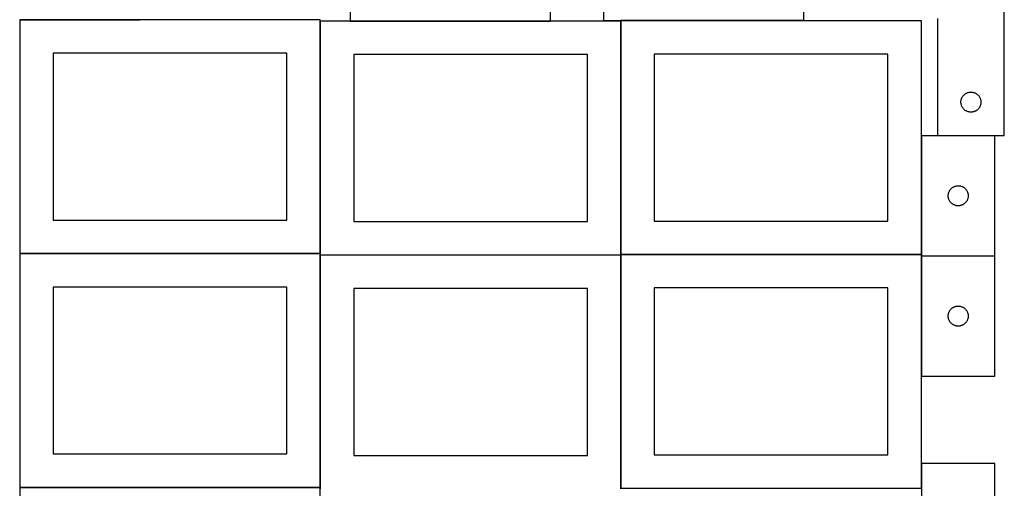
# Model space of a CAD drawing. Header units: millimetres. Extents: x 7 to 1493, y 7 to 2993.
# Tile 4 of 13: x 9 to 1484, y 1411 to 2113. Entities that reach past the tile are written whole.
import ezdxf

# ---------------------------------------------------------------- set-up
doc = ezdxf.new("R2010")
doc.units = ezdxf.units.MM
doc.layers.add('COMMON', color=5, linetype='CONTINUOUS', true_color=0x0000ff)
doc.layers.add('CUT', color=7, linetype='CONTINUOUS', true_color=0x000000)

msp = doc.modelspace()

# ---------------------------------------------------------------- linework, layer by layer
at = {"layer": 'COMMON'}
for p, q in [((9.174232, 2112.945504), (189.174232, 2112.945504)), ((459.274233, 1762.845504), (459.274233, 2110.660568)), ((804.210815, 2110.760569), (504.210815, 2110.760569)), ((909.474234, 1761.499046), (909.474234, 2110.660568)), ((1183.628997, 2111.599047), (909.574234, 2111.599047)), ((1359.674234, 1939.308096), (1359.674234, 1761.499046)), ((459.174232, 1762.745504), (9.174232, 1762.745504)), ((459.274233, 1412.645503), (459.274233, 1760.460567)), ((909.374233, 1760.560568), (459.374233, 1760.560568)), ((909.474234, 1411.299045), (909.474234, 1760.460567)), ((1359.574234, 1761.399046), (909.574234, 1761.399046)), ((1359.674234, 1759.108095), (1359.674234, 1579.108095)), ((1359.774235, 1759.208095), (1469.774235, 1759.208095)), ((1359.674234, 1448.253476), (1359.674234, 1411.299045)), ((459.174232, 1412.545503), (9.174232, 1412.545503))]:
    msp.add_line(p, q, dxfattribs=at)
at = {"layer": 'CUT'}
for p, q in [((504.210815, 2360.860569), (504.210815, 2110.860569)), ((883.628997, 2361.699047), (883.628997, 2111.699047)), ((804.210815, 2110.860569), (804.210815, 2185.860569)), ((1183.628997, 2111.699047), (1183.628997, 2186.699047)), ((1483.828998, 1939.587958), (1483.828998, 2189.587958)), ((459.174232, 2112.845504), (9.174232, 2112.845504)), ((9.174232, 2112.845504), (9.174232, 1762.845504)), ((459.174232, 1762.845504), (459.174232, 2112.845504)), ((909.374233, 2110.660568), (459.374233, 2110.660568)), ((459.374233, 2110.660568), (459.374233, 1760.660568)), ((504.210815, 2110.860569), (804.210815, 2110.860569)), ((883.628997, 2111.699047), (1183.628997, 2111.699047)), ((909.374233, 1760.660568), (909.374233, 2110.660568)), ((1359.574234, 2111.499046), (909.574234, 2111.499046)), ((909.574234, 2111.499046), (909.574234, 1761.499046)), ((1359.574234, 1761.499046), (1359.574234, 2111.499046)), ((1383.828998, 2114.587958), (1383.828998, 1939.587958)), ((409.174232, 2062.845504), (59.174232, 2062.845504)), ((59.174232, 2062.845504), (59.174232, 1812.845504)), ((409.174232, 1812.845504), (409.174232, 2062.845504)), ((859.374233, 2060.660568), (509.374233, 2060.660568)), ((509.374233, 2060.660568), (509.374233, 1810.660568)), ((859.374233, 1810.660568), (859.374233, 2060.660568)), ((1309.574234, 2061.499046), (959.574234, 2061.499046)), ((959.574234, 2061.499046), (959.574234, 1811.499046)), ((1309.574234, 1811.499046), (1309.574234, 2061.499046)), ((1418.848887, 1990.36014), (1418.9085, 1991.130273)), ((1418.9085, 1991.130273), (1419.007679, 1991.896317)), ((1419.007679, 1991.896317), (1419.146163, 1992.656239)), ((1419.146163, 1992.656239), (1419.323582, 1993.408025)), ((1419.323582, 1993.408025), (1419.539467, 1994.149681)), ((1419.539467, 1994.149681), (1419.793246, 1994.87924)), ((1419.793246, 1994.87924), (1420.084244, 1995.594767)), ((1420.084244, 1995.594767), (1420.411692, 1996.294365)), ((1420.411692, 1996.294365), (1420.774719, 1996.976179)), ((1420.774719, 1996.976179), (1421.172365, 1997.638401)), ((1421.172365, 1997.638401), (1421.603573, 1998.279275)), ((1421.603573, 1998.279275), (1422.067201, 1998.897101)), ((1422.067201, 1998.897101), (1422.562019, 1999.49024)), ((1422.562019, 1999.49024), (1423.086715, 2000.057121)), ((1423.086715, 2000.057121), (1423.639898, 2000.596239)), ((1423.639898, 2000.596239), (1424.2201, 2001.106165)), ((1424.2201, 2001.106165), (1424.825784, 2001.585547)), ((1424.825784, 2001.585547), (1425.455342, 2002.033113)), ((1425.455342, 2002.033113), (1426.107106, 2002.447678)), ((1426.107106, 2002.447678), (1426.779347, 2002.82814)), ((1426.779347, 2002.82814), (1427.470282, 2003.173492)), ((1427.470282, 2003.173492), (1428.17808, 2003.482818)), ((1428.17808, 2003.482818), (1428.900862, 2003.755297)), ((1428.900862, 2003.755297), (1429.636713, 2003.990206)), ((1429.636713, 2003.990206), (1430.383682, 2004.186924)), ((1430.383682, 2004.186924), (1431.139787, 2004.344928)), ((1431.139787, 2004.344928), (1431.903023, 2004.463798)), ((1431.903023, 2004.463798), (1432.671366, 2004.543221)), ((1432.671366, 2004.543221), (1433.442779, 2004.582985)), ((1433.442779, 2004.582985), (1434.215217, 2004.582985)), ((1434.215217, 2004.582985), (1434.98663, 2004.543221)), ((1434.98663, 2004.543221), (1435.754973, 2004.463798)), ((1435.754973, 2004.463798), (1436.518209, 2004.344928)), ((1436.518209, 2004.344928), (1437.274314, 2004.186924)), ((1437.274314, 2004.186924), (1438.021282, 2003.990206)), ((1438.021282, 2003.990206), (1438.757134, 2003.755297)), ((1438.757134, 2003.755297), (1439.479916, 2003.482818)), ((1439.479916, 2003.482818), (1440.187714, 2003.173492)), ((1440.187714, 2003.173492), (1440.878649, 2002.82814)), ((1440.878649, 2002.82814), (1441.55089, 2002.447678)), ((1441.55089, 2002.447678), (1442.202654, 2002.033113)), ((1442.202654, 2002.033113), (1442.832212, 2001.585547)), ((1442.832212, 2001.585547), (1443.437896, 2001.106165)), ((1443.437896, 2001.106165), (1444.018098, 2000.596239)), ((1444.018098, 2000.596239), (1444.571281, 2000.057121)), ((1444.571281, 2000.057121), (1445.095977, 1999.49024)), ((1445.095977, 1999.49024), (1445.590795, 1998.897101)), ((1445.590795, 1998.897101), (1446.054423, 1998.279275)), ((1446.054423, 1998.279275), (1446.485631, 1997.638401)), ((1446.485631, 1997.638401), (1446.883277, 1996.976179)), ((1446.883277, 1996.976179), (1447.246304, 1996.294365)), ((1447.246304, 1996.294365), (1447.573751, 1995.594767)), ((1447.573751, 1995.594767), (1447.86475, 1994.87924)), ((1447.86475, 1994.87924), (1448.118529, 1994.149681)), ((1448.118529, 1994.149681), (1448.334414, 1993.408025)), ((1448.334414, 1993.408025), (1448.511833, 1992.656239)), ((1448.511833, 1992.656239), (1448.650316, 1991.896317)), ((1448.650316, 1991.896317), (1448.749496, 1991.130273)), ((1448.749496, 1991.130273), (1448.809109, 1990.36014)), ((1418.828998, 1989.587958), (1418.848887, 1990.36014)), ((1418.848887, 1988.815777), (1418.828998, 1989.587958)), ((1418.9085, 1988.045643), (1418.848887, 1988.815777)), ((1419.007679, 1987.2796), (1418.9085, 1988.045643)), ((1419.146163, 1986.519677), (1419.007679, 1987.2796)), ((1419.323582, 1985.767891), (1419.146163, 1986.519677)), ((1419.539467, 1985.026236), (1419.323582, 1985.767891)), ((1419.793246, 1984.296677), (1419.539467, 1985.026236)), ((1420.084244, 1983.58115), (1419.793246, 1984.296677)), ((1420.411692, 1982.881551), (1420.084244, 1983.58115)), ((1420.774719, 1982.199737), (1420.411692, 1982.881551)), ((1421.172365, 1981.537515), (1420.774719, 1982.199737)), ((1421.603573, 1980.896642), (1421.172365, 1981.537515)), ((1422.067201, 1980.278816), (1421.603573, 1980.896642)), ((1422.562019, 1979.685676), (1422.067201, 1980.278816)), ((1423.086715, 1979.118796), (1422.562019, 1979.685676)), ((1423.639898, 1978.579678), (1423.086715, 1979.118796)), ((1424.2201, 1978.069752), (1423.639898, 1978.579678)), ((1424.825784, 1977.59037), (1424.2201, 1978.069752)), ((1425.455342, 1977.142803), (1424.825784, 1977.59037)), ((1426.107106, 1976.728239), (1425.455342, 1977.142803)), ((1426.779347, 1976.347776), (1426.107106, 1976.728239)), ((1427.470282, 1976.002424), (1426.779347, 1976.347776)), ((1440.878649, 1976.347776), (1440.187714, 1976.002424)), ((1441.55089, 1976.728239), (1440.878649, 1976.347776)), ((1442.202654, 1977.142803), (1441.55089, 1976.728239)), ((1442.832212, 1977.59037), (1442.202654, 1977.142803)), ((1443.437896, 1978.069752), (1442.832212, 1977.59037)), ((1444.018098, 1978.579678), (1443.437896, 1978.069752)), ((1444.571281, 1979.118796), (1444.018098, 1978.579678)), ((1445.095977, 1979.685676), (1444.571281, 1979.118796)), ((1445.590795, 1980.278816), (1445.095977, 1979.685676)), ((1446.054423, 1980.896642), (1445.590795, 1980.278816)), ((1446.485631, 1981.537515), (1446.054423, 1980.896642)), ((1446.883277, 1982.199737), (1446.485631, 1981.537515)), ((1447.246304, 1982.881551), (1446.883277, 1982.199737)), ((1447.573751, 1983.58115), (1447.246304, 1982.881551)), ((1447.86475, 1984.296677), (1447.573751, 1983.58115)), ((1448.118529, 1985.026236), (1447.86475, 1984.296677)), ((1448.334414, 1985.767891), (1448.118529, 1985.026236)), ((1448.511833, 1986.519677), (1448.334414, 1985.767891)), ((1448.650316, 1987.2796), (1448.511833, 1986.519677)), ((1448.749496, 1988.045643), (1448.650316, 1987.2796)), ((1448.809109, 1988.815777), (1448.749496, 1988.045643)), ((1448.809109, 1990.36014), (1448.828998, 1989.587958)), ((1448.828998, 1989.587958), (1448.809109, 1988.815777)), ((1428.17808, 1975.693099), (1427.470282, 1976.002424)), ((1428.900862, 1975.42062), (1428.17808, 1975.693099)), ((1429.636713, 1975.18571), (1428.900862, 1975.42062)), ((1430.383682, 1974.988993), (1429.636713, 1975.18571)), ((1431.139787, 1974.830989), (1430.383682, 1974.988993)), ((1431.903023, 1974.712118), (1431.139787, 1974.830989)), ((1432.671366, 1974.632695), (1431.903023, 1974.712118)), ((1433.442779, 1974.592931), (1432.671366, 1974.632695)), ((1434.215217, 1974.592931), (1433.442779, 1974.592931)), ((1434.98663, 1974.632695), (1434.215217, 1974.592931)), ((1435.754973, 1974.712118), (1434.98663, 1974.632695)), ((1436.518209, 1974.830989), (1435.754973, 1974.712118)), ((1437.274314, 1974.988993), (1436.518209, 1974.830989)), ((1438.021282, 1975.18571), (1437.274314, 1974.988993)), ((1438.757134, 1975.42062), (1438.021282, 1975.18571)), ((1439.479916, 1975.693099), (1438.757134, 1975.42062)), ((1440.187714, 1976.002424), (1439.479916, 1975.693099)), ((1359.774235, 1939.308096), (1359.774235, 1759.308096)), ((1469.774235, 1939.308096), (1359.774235, 1939.308096)), ((1383.828998, 1939.587958), (1483.828998, 1939.587958)), ((1469.774235, 1759.308096), (1469.774235, 1939.308096)), ((1402.32908, 1857.681752), (1402.776646, 1858.31131)), ((1402.776646, 1858.31131), (1403.256028, 1858.916994)), ((1403.256028, 1858.916994), (1403.765955, 1859.497196)), ((1403.765955, 1859.497196), (1404.305073, 1860.050379)), ((1404.305073, 1860.050379), (1404.871953, 1860.575075)), ((1404.871953, 1860.575075), (1405.465093, 1861.069893)), ((1405.465093, 1861.069893), (1406.082919, 1861.533521)), ((1406.082919, 1861.533521), (1406.723792, 1861.96473)), ((1406.723792, 1861.96473), (1407.386014, 1862.362375)), ((1407.386014, 1862.362375), (1408.067828, 1862.725402)), ((1408.067828, 1862.725402), (1408.767427, 1863.05285)), ((1408.767427, 1863.05285), (1409.482954, 1863.343849)), ((1409.482954, 1863.343849), (1410.212513, 1863.597627)), ((1410.212513, 1863.597627), (1410.954168, 1863.813512)), ((1410.954168, 1863.813512), (1411.705954, 1863.990932)), ((1411.705954, 1863.990932), (1412.465876, 1864.129415)), ((1412.465876, 1864.129415), (1413.23192, 1864.228594)), ((1413.23192, 1864.228594), (1414.002054, 1864.288208)), ((1414.002054, 1864.288208), (1414.774235, 1864.308096)), ((1414.774235, 1864.308096), (1415.546416, 1864.288208)), ((1415.546416, 1864.288208), (1416.31655, 1864.228594)), ((1416.31655, 1864.228594), (1417.082594, 1864.129415)), ((1417.082594, 1864.129415), (1417.842516, 1863.990932)), ((1417.842516, 1863.990932), (1418.594302, 1863.813512)), ((1418.594302, 1863.813512), (1419.335958, 1863.597627)), ((1419.335958, 1863.597627), (1420.065516, 1863.343849)), ((1420.065516, 1863.343849), (1420.781044, 1863.05285)), ((1420.781044, 1863.05285), (1421.480642, 1862.725402)), ((1421.480642, 1862.725402), (1422.162456, 1862.362375)), ((1422.162456, 1862.362375), (1422.824678, 1861.96473)), ((1422.824678, 1861.96473), (1423.465552, 1861.533521)), ((1423.465552, 1861.533521), (1424.083377, 1861.069893)), ((1424.083377, 1861.069893), (1424.676517, 1860.575075)), ((1424.676517, 1860.575075), (1425.243397, 1860.050379)), ((1425.243397, 1860.050379), (1425.782516, 1859.497196)), ((1425.782516, 1859.497196), (1426.292442, 1858.916994)), ((1426.292442, 1858.916994), (1426.771824, 1858.31131)), ((1426.771824, 1858.31131), (1427.21939, 1857.681752)), ((1399.779208, 1849.694315), (1399.818972, 1850.465728)), ((1399.779208, 1848.921878), (1399.779208, 1849.694315)), ((1399.818972, 1848.150464), (1399.779208, 1848.921878)), ((1399.818972, 1850.465728), (1399.898395, 1851.234072)), ((1399.898395, 1847.382121), (1399.818972, 1848.150464)), ((1399.898395, 1851.234072), (1400.017266, 1851.997308)), ((1400.017266, 1846.618885), (1399.898395, 1847.382121)), ((1400.017266, 1851.997308), (1400.17527, 1852.753412)), ((1400.17527, 1845.86278), (1400.017266, 1846.618885)), ((1400.17527, 1852.753412), (1400.371987, 1853.500381)), ((1400.371987, 1845.115812), (1400.17527, 1845.86278)), ((1400.371987, 1853.500381), (1400.606897, 1854.236232)), ((1400.606897, 1844.379961), (1400.371987, 1845.115812)), ((1400.606897, 1854.236232), (1400.879376, 1854.959015)), ((1400.879376, 1843.657178), (1400.606897, 1844.379961)), ((1400.879376, 1854.959015), (1401.188701, 1855.666812)), ((1401.188701, 1842.94938), (1400.879376, 1843.657178)), ((1401.188701, 1855.666812), (1401.534053, 1856.357747)), ((1401.534053, 1856.357747), (1401.914516, 1857.029988)), ((1401.914516, 1857.029988), (1402.32908, 1857.681752)), ((1427.21939, 1857.681752), (1427.633955, 1857.029988)), ((1427.633955, 1857.029988), (1428.014417, 1856.357747)), ((1428.014417, 1856.357747), (1428.359769, 1855.666812)), ((1428.359769, 1855.666812), (1428.669095, 1854.959015)), ((1428.669095, 1843.657178), (1428.359769, 1842.94938)), ((1428.669095, 1854.959015), (1428.941574, 1854.236232)), ((1428.941574, 1844.379961), (1428.669095, 1843.657178)), ((1428.941574, 1854.236232), (1429.176483, 1853.500381)), ((1429.176483, 1845.115812), (1428.941574, 1844.379961)), ((1429.176483, 1853.500381), (1429.373201, 1852.753412)), ((1429.373201, 1845.86278), (1429.176483, 1845.115812)), ((1429.373201, 1852.753412), (1429.531204, 1851.997308)), ((1429.531204, 1846.618885), (1429.373201, 1845.86278)), ((1429.531204, 1851.997308), (1429.650075, 1851.234072)), ((1429.650075, 1847.382121), (1429.531204, 1846.618885)), ((1429.650075, 1851.234072), (1429.729498, 1850.465728)), ((1429.729498, 1848.150464), (1429.650075, 1847.382121)), ((1429.729498, 1850.465728), (1429.769262, 1849.694315)), ((1429.769262, 1848.921878), (1429.729498, 1848.150464)), ((1429.769262, 1849.694315), (1429.769262, 1848.921878)), ((1401.534053, 1842.258445), (1401.188701, 1842.94938)), ((1401.914516, 1841.586204), (1401.534053, 1842.258445)), ((1402.32908, 1840.93444), (1401.914516, 1841.586204)), ((1402.776646, 1840.304882), (1402.32908, 1840.93444)), ((1403.256028, 1839.699199), (1402.776646, 1840.304882)), ((1403.765955, 1839.118996), (1403.256028, 1839.699199)), ((1404.305073, 1838.565813), (1403.765955, 1839.118996)), ((1404.871953, 1838.041117), (1404.305073, 1838.565813)), ((1405.465093, 1837.546299), (1404.871953, 1838.041117)), ((1406.082919, 1837.082671), (1405.465093, 1837.546299)), ((1406.723792, 1836.651463), (1406.082919, 1837.082671)), ((1407.386014, 1836.253818), (1406.723792, 1836.651463)), ((1408.067828, 1835.89079), (1407.386014, 1836.253818)), ((1408.767427, 1835.563343), (1408.067828, 1835.89079)), ((1409.482954, 1835.272344), (1408.767427, 1835.563343)), ((1410.212513, 1835.018566), (1409.482954, 1835.272344)), ((1410.954168, 1834.80268), (1410.212513, 1835.018566)), ((1411.705954, 1834.625261), (1410.954168, 1834.80268)), ((1412.465876, 1834.486778), (1411.705954, 1834.625261)), ((1413.23192, 1834.387598), (1412.465876, 1834.486778)), ((1414.002054, 1834.327985), (1413.23192, 1834.387598)), ((1414.774235, 1834.308096), (1414.002054, 1834.327985)), ((1415.546416, 1834.327985), (1414.774235, 1834.308096)), ((1416.31655, 1834.387598), (1415.546416, 1834.327985)), ((1417.082594, 1834.486778), (1416.31655, 1834.387598)), ((1417.842516, 1834.625261), (1417.082594, 1834.486778)), ((1418.594302, 1834.80268), (1417.842516, 1834.625261)), ((1419.335958, 1835.018566), (1418.594302, 1834.80268)), ((1420.065516, 1835.272344), (1419.335958, 1835.018566)), ((1420.781044, 1835.563343), (1420.065516, 1835.272344)), ((1421.480642, 1835.89079), (1420.781044, 1835.563343)), ((1422.162456, 1836.253818), (1421.480642, 1835.89079)), ((1422.824678, 1836.651463), (1422.162456, 1836.253818)), ((1423.465552, 1837.082671), (1422.824678, 1836.651463)), ((1424.083377, 1837.546299), (1423.465552, 1837.082671)), ((1424.676517, 1838.041117), (1424.083377, 1837.546299)), ((1425.243397, 1838.565813), (1424.676517, 1838.041117)), ((1425.782516, 1839.118996), (1425.243397, 1838.565813)), ((1426.292442, 1839.699199), (1425.782516, 1839.118996)), ((1426.771824, 1840.304882), (1426.292442, 1839.699199)), ((1427.21939, 1840.93444), (1426.771824, 1840.304882)), ((1427.633955, 1841.586204), (1427.21939, 1840.93444)), ((1428.014417, 1842.258445), (1427.633955, 1841.586204)), ((1428.359769, 1842.94938), (1428.014417, 1842.258445)), ((59.174232, 1812.845504), (409.174232, 1812.845504)), ((509.374233, 1810.660568), (859.374233, 1810.660568)), ((959.574234, 1811.499046), (1309.574234, 1811.499046)), ((9.174232, 1762.845504), (459.174232, 1762.845504)), ((459.174232, 1762.645503), (9.174232, 1762.645503)), ((9.174232, 1762.645503), (9.174232, 1412.645503)), ((459.174232, 1412.645503), (459.174232, 1762.645503)), ((459.374233, 1760.660568), (909.374233, 1760.660568)), ((909.374233, 1760.460567), (459.374233, 1760.460567)), ((459.374233, 1760.460567), (459.374233, 1410.460567)), ((909.374233, 1410.460567), (909.374233, 1760.460567)), ((909.574234, 1761.499046), (1359.574234, 1761.499046)), ((1359.574234, 1761.299045), (909.574234, 1761.299045)), ((909.574234, 1761.299045), (909.574234, 1411.299045)), ((1359.574234, 1411.299045), (1359.574234, 1761.299045)), ((1359.774235, 1759.308096), (1469.774235, 1759.308096)), ((1469.774235, 1759.108095), (1359.774235, 1759.108095)), ((1359.774235, 1759.108095), (1359.774235, 1579.108095)), ((1469.774235, 1579.108095), (1469.774235, 1759.108095)), ((409.174232, 1712.645503), (59.174232, 1712.645503)), ((59.174232, 1712.645503), (59.174232, 1462.645503)), ((409.174232, 1462.645503), (409.174232, 1712.645503)), ((1309.574234, 1711.299045), (959.574234, 1711.299045)), ((959.574234, 1711.299045), (959.574234, 1461.299045)), ((1309.574234, 1461.299045), (1309.574234, 1711.299045)), ((859.374233, 1710.460567), (509.374233, 1710.460567)), ((509.374233, 1710.460567), (509.374233, 1460.460567)), ((859.374233, 1460.460567), (859.374233, 1710.460567)), ((1405.465093, 1680.869892), (1406.082919, 1681.33352)), ((1406.082919, 1681.33352), (1406.723792, 1681.764729)), ((1406.723792, 1681.764729), (1407.386014, 1682.162374)), ((1407.386014, 1682.162374), (1408.067828, 1682.525401)), ((1408.067828, 1682.525401), (1408.767427, 1682.852849)), ((1408.767427, 1682.852849), (1409.482954, 1683.143848)), ((1409.482954, 1683.143848), (1410.212513, 1683.397626)), ((1410.212513, 1683.397626), (1410.954168, 1683.613511)), ((1410.954168, 1683.613511), (1411.705954, 1683.790931)), ((1411.705954, 1683.790931), (1412.465876, 1683.929414)), ((1412.465876, 1683.929414), (1413.23192, 1684.028593)), ((1413.23192, 1684.028593), (1414.002054, 1684.088207)), ((1414.002054, 1684.088207), (1414.774235, 1684.108095)), ((1414.774235, 1684.108095), (1415.546416, 1684.088207)), ((1415.546416, 1684.088207), (1416.31655, 1684.028593)), ((1416.31655, 1684.028593), (1417.082594, 1683.929414)), ((1417.082594, 1683.929414), (1417.842516, 1683.790931)), ((1417.842516, 1683.790931), (1418.594302, 1683.613511)), ((1418.594302, 1683.613511), (1419.335958, 1683.397626)), ((1419.335958, 1683.397626), (1420.065516, 1683.143848)), ((1420.065516, 1683.143848), (1420.781044, 1682.852849)), ((1420.781044, 1682.852849), (1421.480642, 1682.525401)), ((1421.480642, 1682.525401), (1422.162456, 1682.162374)), ((1422.162456, 1682.162374), (1422.824678, 1681.764729)), ((1422.824678, 1681.764729), (1423.465552, 1681.33352)), ((1423.465552, 1681.33352), (1424.083377, 1680.869892)), ((1399.779208, 1669.494314), (1399.818972, 1670.265727)), ((1399.779208, 1668.721877), (1399.779208, 1669.494314)), ((1399.818972, 1667.950463), (1399.779208, 1668.721877)), ((1399.818972, 1670.265727), (1399.898395, 1671.034071)), ((1399.898395, 1667.18212), (1399.818972, 1667.950463)), ((1399.898395, 1671.034071), (1400.017266, 1671.797307)), ((1400.017266, 1666.418884), (1399.898395, 1667.18212)), ((1400.017266, 1671.797307), (1400.17527, 1672.553411)), ((1400.17527, 1665.662779), (1400.017266, 1666.418884)), ((1400.17527, 1672.553411), (1400.371987, 1673.30038)), ((1400.371987, 1673.30038), (1400.606897, 1674.036231)), ((1400.606897, 1674.036231), (1400.879376, 1674.759014)), ((1400.879376, 1674.759014), (1401.188701, 1675.466811)), ((1401.188701, 1675.466811), (1401.534053, 1676.157746)), ((1401.534053, 1676.157746), (1401.914516, 1676.829987)), ((1401.914516, 1676.829987), (1402.32908, 1677.481751)), ((1402.32908, 1677.481751), (1402.776646, 1678.111309)), ((1402.776646, 1678.111309), (1403.256028, 1678.716993)), ((1403.256028, 1678.716993), (1403.765955, 1679.297195)), ((1403.765955, 1679.297195), (1404.305073, 1679.850378)), ((1404.305073, 1679.850378), (1404.871953, 1680.375074)), ((1404.871953, 1680.375074), (1405.465093, 1680.869892)), ((1424.083377, 1680.869892), (1424.676517, 1680.375074)), ((1424.676517, 1680.375074), (1425.243397, 1679.850378)), ((1425.243397, 1679.850378), (1425.782516, 1679.297195)), ((1425.782516, 1679.297195), (1426.292442, 1678.716993)), ((1426.292442, 1678.716993), (1426.771824, 1678.111309)), ((1426.771824, 1678.111309), (1427.21939, 1677.481751)), ((1427.21939, 1677.481751), (1427.633955, 1676.829987)), ((1427.633955, 1676.829987), (1428.014417, 1676.157746)), ((1428.014417, 1676.157746), (1428.359769, 1675.466811)), ((1428.359769, 1675.466811), (1428.669095, 1674.759014)), ((1428.669095, 1674.759014), (1428.941574, 1674.036231)), ((1428.941574, 1674.036231), (1429.176483, 1673.30038)), ((1429.176483, 1673.30038), (1429.373201, 1672.553411)), ((1429.373201, 1672.553411), (1429.531204, 1671.797307)), ((1429.531204, 1666.418884), (1429.373201, 1665.662779)), ((1429.531204, 1671.797307), (1429.650075, 1671.034071)), ((1429.650075, 1667.18212), (1429.531204, 1666.418884)), ((1429.650075, 1671.034071), (1429.729498, 1670.265727)), ((1429.729498, 1667.950463), (1429.650075, 1667.18212)), ((1429.729498, 1670.265727), (1429.769262, 1669.494314)), ((1429.769262, 1668.721877), (1429.729498, 1667.950463)), ((1429.769262, 1669.494314), (1429.769262, 1668.721877)), ((1400.371987, 1664.915811), (1400.17527, 1665.662779)), ((1400.606897, 1664.17996), (1400.371987, 1664.915811)), ((1400.879376, 1663.457177), (1400.606897, 1664.17996)), ((1401.188701, 1662.749379), (1400.879376, 1663.457177)), ((1401.534053, 1662.058444), (1401.188701, 1662.749379)), ((1401.914516, 1661.386203), (1401.534053, 1662.058444)), ((1402.32908, 1660.734439), (1401.914516, 1661.386203)), ((1402.776646, 1660.104881), (1402.32908, 1660.734439)), ((1403.256028, 1659.499198), (1402.776646, 1660.104881)), ((1403.765955, 1658.918995), (1403.256028, 1659.499198)), ((1404.305073, 1658.365812), (1403.765955, 1658.918995)), ((1404.871953, 1657.841116), (1404.305073, 1658.365812)), ((1405.465093, 1657.346298), (1404.871953, 1657.841116)), ((1406.082919, 1656.88267), (1405.465093, 1657.346298)), ((1406.723792, 1656.451462), (1406.082919, 1656.88267)), ((1407.386014, 1656.053817), (1406.723792, 1656.451462)), ((1408.067828, 1655.690789), (1407.386014, 1656.053817)), ((1408.767427, 1655.363342), (1408.067828, 1655.690789)), ((1409.482954, 1655.072343), (1408.767427, 1655.363342)), ((1410.212513, 1654.818565), (1409.482954, 1655.072343)), ((1410.954168, 1654.602679), (1410.212513, 1654.818565)), ((1411.705954, 1654.42526), (1410.954168, 1654.602679)), ((1412.465876, 1654.286777), (1411.705954, 1654.42526)), ((1413.23192, 1654.187597), (1412.465876, 1654.286777)), ((1414.002054, 1654.127984), (1413.23192, 1654.187597)), ((1414.774235, 1654.108095), (1414.002054, 1654.127984)), ((1415.546416, 1654.127984), (1414.774235, 1654.108095)), ((1416.31655, 1654.187597), (1415.546416, 1654.127984)), ((1417.082594, 1654.286777), (1416.31655, 1654.187597)), ((1417.842516, 1654.42526), (1417.082594, 1654.286777)), ((1418.594302, 1654.602679), (1417.842516, 1654.42526)), ((1419.335958, 1654.818565), (1418.594302, 1654.602679)), ((1420.065516, 1655.072343), (1419.335958, 1654.818565)), ((1420.781044, 1655.363342), (1420.065516, 1655.072343)), ((1421.480642, 1655.690789), (1420.781044, 1655.363342)), ((1422.162456, 1656.053817), (1421.480642, 1655.690789)), ((1422.824678, 1656.451462), (1422.162456, 1656.053817)), ((1423.465552, 1656.88267), (1422.824678, 1656.451462)), ((1424.083377, 1657.346298), (1423.465552, 1656.88267)), ((1424.676517, 1657.841116), (1424.083377, 1657.346298)), ((1425.243397, 1658.365812), (1424.676517, 1657.841116)), ((1425.782516, 1658.918995), (1425.243397, 1658.365812)), ((1426.292442, 1659.499198), (1425.782516, 1658.918995)), ((1426.771824, 1660.104881), (1426.292442, 1659.499198)), ((1427.21939, 1660.734439), (1426.771824, 1660.104881)), ((1427.633955, 1661.386203), (1427.21939, 1660.734439)), ((1428.014417, 1662.058444), (1427.633955, 1661.386203)), ((1428.359769, 1662.749379), (1428.014417, 1662.058444)), ((1428.669095, 1663.457177), (1428.359769, 1662.749379)), ((1428.941574, 1664.17996), (1428.669095, 1663.457177)), ((1429.176483, 1664.915811), (1428.941574, 1664.17996)), ((1429.373201, 1665.662779), (1429.176483, 1664.915811)), ((1359.774235, 1579.108095), (1469.774235, 1579.108095)), ((59.174232, 1462.645503), (409.174232, 1462.645503)), ((509.374233, 1460.460567), (859.374233, 1460.460567)), ((959.574234, 1461.299045), (1309.574234, 1461.299045)), ((1359.774235, 1448.253476), (1359.774235, 1268.253476)), ((1469.774235, 1448.253476), (1359.774235, 1448.253476)), ((1469.774235, 1268.253476), (1469.774235, 1448.253476)), ((9.174232, 1412.645503), (459.174232, 1412.645503)), ((459.174232, 1412.445502), (9.174232, 1412.445502)), ((9.174232, 1412.445502), (9.174232, 1062.445502)), ((459.174232, 1062.445502), (459.174232, 1412.445502)), ((909.574234, 1411.299045), (1359.574234, 1411.299045))]:
    msp.add_line(p, q, dxfattribs=at)

doc.saveas('drawing.dxf')
